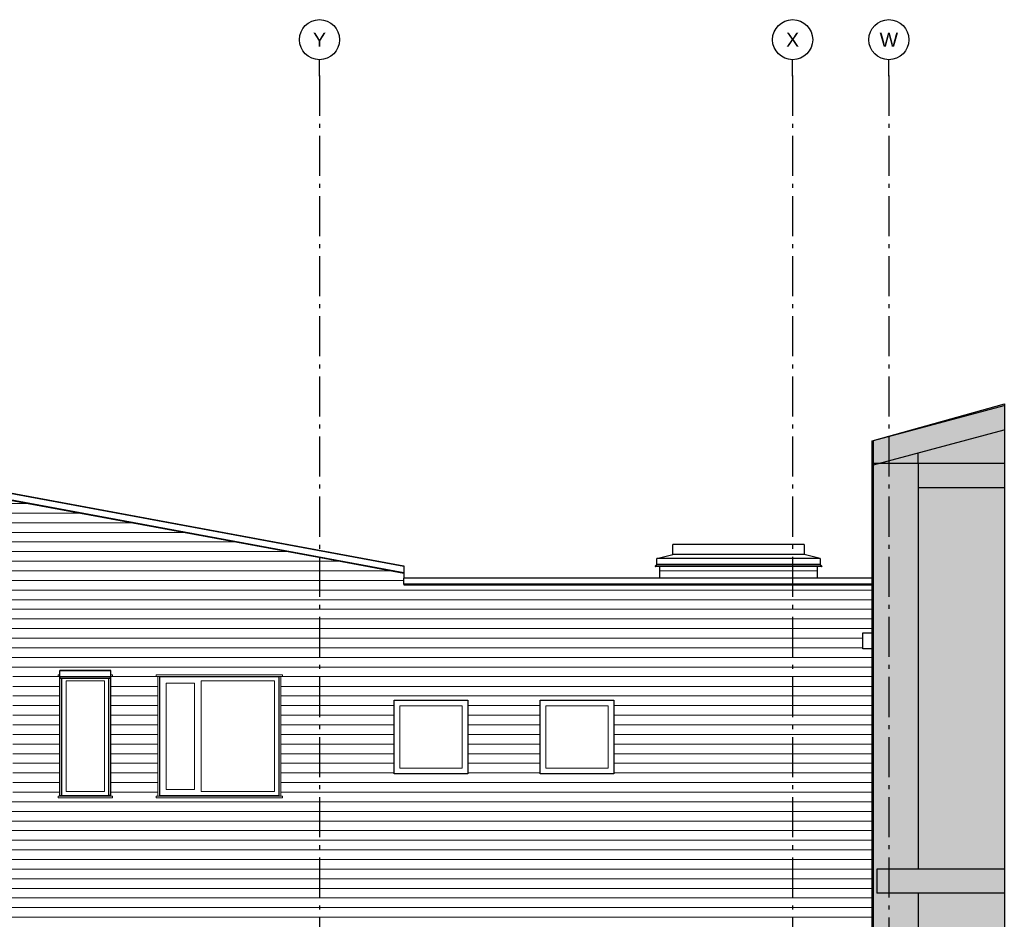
# Model space of a CAD drawing. Header units: millimetres. Extents: x -73138 to -53237, y 1000 to 17919.
# Tile 3 of 3: x -65516 to -53237, y 6696 to 17919. Entities that reach past the tile are written whole.
import ezdxf
from ezdxf.enums import TextEntityAlignment as Align

# ---------------------------------------------------------------- set-up
doc = ezdxf.new("R2010")
doc.units = ezdxf.units.MM
doc.header["$LTSCALE"] = 0.5
doc.header["$MEASUREMENT"] = 0
doc.linetypes.add('Akselinje', pattern=[1500, 1000, -200, 100, -200])
doc.linetypes.add('PLINE', pattern=[0])
for name, color, linetype in [('0(Nye konstruksjoner)', 7, 'Continuous'), ('223- Bjelker(Nye konstruksjoner)', 7, 'Continuous'), ('23-- Yttervegger', 7, 'Continuous'), ('23-- Yttervegger (Skravur)', 7, 'Continuous'), ('231- Bærende yttervegger(Nye konstruksjoner)', 7, 'Continuous'), ('232- Ikke-bærende yttervegger(Nye konstruksjoner)', 7, 'Continuous'), ('244- Vinduer_ dører_ foldevegger(Nye konstruksjoner)', 7, 'Continuous'), ('251- Frittbærende dekker', 7, 'Continuous'), ('251- Frittbærende dekker (Skravur)', 7, 'Continuous'), ('26-- Yttertak', 7, 'Continuous'), ('26-- Yttertak (Skravur)', 7, 'Continuous'), ('265- Gesimser_ takrenner og nedløp(Nye konstruksjoner)', 7, 'Continuous'), ('82-- Modullinjer', 7, 'Continuous')]:
    doc.layers.add(name, color=color, linetype=linetype)
doc.layers.add('234- Vinduer_ dører_ porter(Nye konstruksjoner)', color=7, linetype='Continuous', lineweight=0)
doc.layers.add('235- Utvendig kledning og overflate(Nye konstruksjoner)', color=7, linetype='Continuous', lineweight=0)
doc.styles.add('GENERATED_STYLE_1', font='arial.ttf')

# ---------------------------------------------------------------- blocks, each defined once
blk = doc.blocks.new('*X2')
at = {"layer": '235- Utvendig kledning og overflate(Nye konstruksjoner)', "linetype": 'PLINE'}
for p, q in [((-59997, 10203), (-61652, 10203)), ((-61652, 10203), (-60000, 10203)), ((-60000, 10203), (-56000, 10203)), ((-55997, 10203), (-59997, 10203)), ((-56000, 10203), (-55002, 10203)), ((-55002, 10203), (-55997, 10203)), ((-59997, 10083), (-61652, 10083)), ((-61652, 10083), (-60000, 10083)), ((-60000, 10083), (-56000, 10083)), ((-55997, 10083), (-59997, 10083)), ((-56000, 10083), (-55002, 10083)), ((-55002, 10083), (-55997, 10083)), ((-59997, 9963), (-61652, 9963)), ((-61652, 9963), (-60000, 9963)), ((-60000, 9963), (-56000, 9963)), ((-55997, 9963), (-59997, 9963)), ((-56000, 9963), (-54873, 9963)), ((-54873, 9963), (-55997, 9963)), ((-59997, 9843), (-61652, 9843)), ((-61652, 9843), (-60000, 9843)), ((-60000, 9843), (-56000, 9843)), ((-55997, 9843), (-59997, 9843)), ((-56000, 9843), (-54873, 9843)), ((-54873, 9843), (-55997, 9843)), ((-59997, 9723), (-61652, 9723)), ((-61652, 9723), (-60000, 9723)), ((-60000, 9723), (-56000, 9723)), ((-55997, 9723), (-59997, 9723)), ((-56000, 9723), (-54873, 9723)), ((-54873, 9723), (-55997, 9723)), ((-59997, 9602), (-61652, 9602)), ((-61652, 9602), (-60000, 9602)), ((-60000, 9602), (-56000, 9602)), ((-55997, 9602), (-59997, 9602)), ((-56000, 9602), (-54873, 9602)), ((-54873, 9602), (-55997, 9602)), ((-59997, 9482), (-61652, 9482)), ((-61652, 9482), (-60000, 9482)), ((-60000, 9482), (-56000, 9482)), ((-55997, 9482), (-59997, 9482)), ((-56000, 9482), (-54873, 9482)), ((-54873, 9482), (-55997, 9482)), ((-60847, 9362), (-61652, 9362)), ((-61652, 9362), (-60847, 9362)), ((-59027, 9362), (-59927, 9362)), ((-59927, 9362), (-59027, 9362)), ((-55997, 9362), (-58107, 9362)), ((-58107, 9362), (-56000, 9362)), ((-56000, 9362), (-54873, 9362)), ((-54873, 9362), (-55997, 9362)), ((-60847, 9242), (-61652, 9242)), ((-61652, 9242), (-60847, 9242)), ((-59027, 9242), (-59927, 9242)), ((-59927, 9242), (-59027, 9242)), ((-55997, 9242), (-58107, 9242)), ((-58107, 9242), (-56000, 9242)), ((-56000, 9242), (-54873, 9242)), ((-54873, 9242), (-55997, 9242)), ((-60847, 9122), (-61652, 9122)), ((-61652, 9122), (-60847, 9122)), ((-59027, 9122), (-59927, 9122)), ((-59927, 9122), (-59027, 9122)), ((-55997, 9122), (-58107, 9122)), ((-58107, 9122), (-56000, 9122)), ((-56000, 9122), (-54873, 9122)), ((-54873, 9122), (-55997, 9122)), ((-60847, 9002), (-61652, 9002)), ((-61652, 9002), (-60847, 9002)), ((-59027, 9002), (-59927, 9002)), ((-59927, 9002), (-59027, 9002)), ((-55997, 9002), (-58107, 9002)), ((-58107, 9002), (-56000, 9002)), ((-56000, 9002), (-54873, 9002)), ((-54873, 9002), (-55997, 9002)), ((-60847, 8882), (-61652, 8882)), ((-61652, 8882), (-60847, 8882)), ((-59027, 8882), (-59927, 8882)), ((-59927, 8882), (-59027, 8882)), ((-55997, 8882), (-58107, 8882)), ((-58107, 8882), (-56000, 8882)), ((-56000, 8882), (-54873, 8882)), ((-54873, 8882), (-55997, 8882)), ((-60847, 8762), (-61652, 8762)), ((-61652, 8762), (-60847, 8762)), ((-59027, 8762), (-59927, 8762)), ((-59927, 8762), (-59027, 8762)), ((-55997, 8762), (-58107, 8762)), ((-58107, 8762), (-56000, 8762)), ((-56000, 8762), (-54873, 8762)), ((-54873, 8762), (-55997, 8762)), ((-60847, 8642), (-61652, 8642)), ((-61652, 8642), (-60847, 8642)), ((-59027, 8642), (-59927, 8642)), ((-59927, 8642), (-59027, 8642)), ((-55997, 8642), (-58107, 8642)), ((-58107, 8642), (-56000, 8642)), ((-56000, 8642), (-54873, 8642)), ((-54873, 8642), (-55997, 8642)), ((-60847, 8522), (-61652, 8522)), ((-61652, 8522), (-60847, 8522)), ((-59027, 8522), (-59927, 8522)), ((-59927, 8522), (-59027, 8522)), ((-55997, 8522), (-58107, 8522)), ((-58107, 8522), (-56000, 8522)), ((-56000, 8522), (-54873, 8522)), ((-54873, 8522), (-55997, 8522)), ((-59997, 8402), (-61652, 8402)), ((-61652, 8402), (-60000, 8402)), ((-60000, 8402), (-56000, 8402)), ((-55997, 8402), (-59997, 8402)), ((-56000, 8402), (-54873, 8402)), ((-54873, 8402), (-55997, 8402)), ((-59997, 8282), (-61652, 8282)), ((-61652, 8282), (-60000, 8282)), ((-60000, 8282), (-56000, 8282)), ((-55997, 8282), (-59997, 8282)), ((-56000, 8282), (-54873, 8282)), ((-54873, 8282), (-55997, 8282)), ((-59997, 8162), (-61652, 8162)), ((-61652, 8162), (-60000, 8162)), ((-60000, 8162), (-56000, 8162)), ((-55997, 8162), (-59997, 8162)), ((-56000, 8162), (-54873, 8162)), ((-54873, 8162), (-55997, 8162)), ((-59997, 8042), (-61652, 8042)), ((-61652, 8042), (-60000, 8042)), ((-60000, 8042), (-56000, 8042)), ((-55997, 8042), (-59997, 8042)), ((-56000, 8042), (-54873, 8042)), ((-54873, 8042), (-55997, 8042)), ((-59997, 7922), (-61652, 7922)), ((-61652, 7922), (-60000, 7922)), ((-60000, 7922), (-56000, 7922)), ((-55997, 7922), (-59997, 7922)), ((-56000, 7922), (-54873, 7922)), ((-54873, 7922), (-55997, 7922)), ((-59997, 7802), (-61652, 7802)), ((-61652, 7802), (-60000, 7802)), ((-60000, 7802), (-56000, 7802)), ((-55997, 7802), (-59997, 7802)), ((-56000, 7802), (-54873, 7802)), ((-54873, 7802), (-55997, 7802)), ((-59997, 7682), (-61652, 7682)), ((-61652, 7682), (-60000, 7682)), ((-60000, 7682), (-56000, 7682)), ((-55997, 7682), (-59997, 7682)), ((-56000, 7682), (-54873, 7682)), ((-54873, 7682), (-55997, 7682)), ((-59997, 7562), (-61652, 7562)), ((-61652, 7562), (-60000, 7562)), ((-60000, 7562), (-56000, 7562)), ((-55997, 7562), (-59997, 7562)), ((-56000, 7562), (-54873, 7562)), ((-54873, 7562), (-55997, 7562)), ((-59997, 7442), (-61652, 7442)), ((-61652, 7442), (-60000, 7442)), ((-60000, 7442), (-56000, 7442)), ((-55997, 7442), (-59997, 7442)), ((-56000, 7442), (-54873, 7442)), ((-54873, 7442), (-55997, 7442)), ((-59997, 7322), (-61652, 7322)), ((-61652, 7322), (-60000, 7322)), ((-60000, 7322), (-56000, 7322)), ((-55997, 7322), (-59997, 7322)), ((-56000, 7322), (-54873, 7322)), ((-54873, 7322), (-55997, 7322)), ((-59997, 7202), (-61652, 7202)), ((-61652, 7202), (-60000, 7202)), ((-60000, 7202), (-56000, 7202)), ((-55997, 7202), (-59997, 7202)), ((-56000, 7202), (-54873, 7202)), ((-54873, 7202), (-55997, 7202))]:
    blk.add_line(p, q, dxfattribs=at)
blk = doc.blocks.new('*X3')
at = {"layer": '235- Utvendig kledning og overflate(Nye konstruksjoner)', "linetype": 'PLINE'}
for p, q in [((-59997, 10803), (-60727, 10803)), ((-60727, 10803), (-60000, 10803)), ((-59997, 10683), (-60727, 10683)), ((-60727, 10683), (-60000, 10683)), ((-60000, 10803), (-56000, 10803)), ((-60000, 10683), (-56000, 10683)), ((-55997, 10803), (-59997, 10803)), ((-55997, 10683), (-59997, 10683)), ((-56000, 10803), (-54873, 10803)), ((-56000, 10683), (-54873, 10683)), ((-54873, 10803), (-55997, 10803)), ((-54873, 10683), (-55997, 10683)), ((-59997, 10563), (-60727, 10563)), ((-60727, 10563), (-60000, 10563)), ((-60000, 10563), (-56000, 10563)), ((-55997, 10563), (-59997, 10563)), ((-56000, 10563), (-54873, 10563)), ((-54873, 10563), (-55997, 10563)), ((-59997, 10443), (-60727, 10443)), ((-60727, 10443), (-60000, 10443)), ((-60000, 10443), (-56000, 10443)), ((-55997, 10443), (-59997, 10443)), ((-56000, 10443), (-54873, 10443)), ((-54873, 10443), (-55997, 10443)), ((-59997, 10323), (-60727, 10323)), ((-60727, 10323), (-60000, 10323)), ((-60000, 10323), (-56000, 10323)), ((-55997, 10323), (-59997, 10323)), ((-56000, 10323), (-54873, 10323)), ((-54873, 10323), (-55997, 10323))]:
    blk.add_line(p, q, dxfattribs=at)
blk = doc.blocks.new('*X4')
at = {"layer": '235- Utvendig kledning og overflate(Nye konstruksjoner)', "linetype": 'PLINE'}
for p, q in [((-67351, 12243), (-67816, 12243)), ((-67816, 12243), (-67351, 12243)), ((-66704, 12123), (-67816, 12123)), ((-67816, 12123), (-66704, 12123)), ((-66056, 12003), (-67816, 12003)), ((-67816, 12003), (-66056, 12003)), ((-65408, 11883), (-67816, 11883)), ((-67816, 11883), (-65408, 11883)), ((-64761, 11763), (-67728, 11763)), ((-67728, 11763), (-64761, 11763)), ((-64113, 11643), (-67081, 11643)), ((-67081, 11643), (-64113, 11643)), ((-63997, 11523), (-66433, 11523)), ((-66433, 11523), (-64000, 11523)), ((-64000, 11523), (-63465, 11523)), ((-63465, 11523), (-63997, 11523)), ((-63997, 11403), (-65785, 11403)), ((-65785, 11403), (-64000, 11403)), ((-64000, 11403), (-62818, 11403)), ((-62818, 11403), (-63997, 11403)), ((-63997, 11283), (-65138, 11283)), ((-65138, 11283), (-64000, 11283)), ((-64000, 11283), (-62170, 11283)), ((-62170, 11283), (-63997, 11283)), ((-63997, 11163), (-64490, 11163)), ((-64490, 11163), (-64000, 11163)), ((-64000, 11163), (-61652, 11163)), ((-61652, 11163), (-63997, 11163)), ((-61652, 11043), (-63842, 11043)), ((-63842, 11043), (-61652, 11043)), ((-61652, 10923), (-63195, 10923)), ((-63195, 10923), (-61652, 10923)), ((-61652, 10803), (-62547, 10803)), ((-62547, 10803), (-61652, 10803)), ((-61652, 10683), (-61900, 10683)), ((-61900, 10683), (-61652, 10683))]:
    blk.add_line(p, q, dxfattribs=at)
blk = doc.blocks.new('*X5')
at = {"layer": '235- Utvendig kledning og overflate(Nye konstruksjoner)', "linetype": 'PLINE'}
for p, q in [((-61523, 11163), (-61652, 11163)), ((-61652, 11163), (-61523, 11163)), ((-60875, 11043), (-61652, 11043)), ((-61652, 11043), (-60875, 11043)), ((-60727, 10923), (-61652, 10923)), ((-61652, 10923), (-60727, 10923)), ((-60727, 10803), (-61652, 10803)), ((-61652, 10803), (-60727, 10803)), ((-60727, 10683), (-61652, 10683)), ((-61652, 10683), (-60727, 10683)), ((-60727, 10563), (-61652, 10563)), ((-61652, 10563), (-60727, 10563)), ((-60727, 10443), (-61652, 10443)), ((-61652, 10443), (-60727, 10443)), ((-60727, 10323), (-61652, 10323)), ((-61652, 10323), (-60727, 10323))]:
    blk.add_line(p, q, dxfattribs=at)
blk = doc.blocks.new('*X8')
at = {"layer": '235- Utvendig kledning og overflate(Nye konstruksjoner)', "linetype": 'PLINE'}
for p, q in [((-59997, 7082), (-61477, 7082)), ((-61477, 7082), (-60000, 7082)), ((-60000, 7082), (-56000, 7082)), ((-55997, 7082), (-59997, 7082)), ((-56000, 7082), (-54873, 7082)), ((-54873, 7082), (-55997, 7082)), ((-59997, 6962), (-61477, 6962)), ((-61477, 6962), (-60000, 6962)), ((-60000, 6962), (-56000, 6962)), ((-55997, 6962), (-59997, 6962)), ((-56000, 6962), (-54873, 6962)), ((-54873, 6962), (-55997, 6962)), ((-59997, 6842), (-61477, 6842)), ((-61477, 6842), (-60000, 6842)), ((-60000, 6842), (-56000, 6842)), ((-55997, 6842), (-59997, 6842)), ((-56000, 6842), (-54873, 6842)), ((-54873, 6842), (-55997, 6842)), ((-59997, 6722), (-61477, 6722)), ((-61477, 6722), (-60000, 6722)), ((-60000, 6722), (-56000, 6722)), ((-55997, 6722), (-59997, 6722)), ((-56000, 6722), (-54873, 6722)), ((-54873, 6722), (-55997, 6722))]:
    blk.add_line(p, q, dxfattribs=at)
blk = doc.blocks.new('*X9')
at = {"layer": '235- Utvendig kledning og overflate(Nye konstruksjoner)', "linetype": 'PLINE'}
for p, q in [((-63997, 7082), (-67838, 7082)), ((-67838, 7082), (-64000, 7082)), ((-64000, 7082), (-61477, 7082)), ((-61477, 7082), (-63997, 7082)), ((-63997, 6962), (-67838, 6962)), ((-67838, 6962), (-64000, 6962)), ((-64000, 6962), (-61477, 6962)), ((-61477, 6962), (-63997, 6962)), ((-63997, 6842), (-67838, 6842)), ((-67838, 6842), (-64000, 6842)), ((-64000, 6842), (-61477, 6842)), ((-61477, 6842), (-63997, 6842)), ((-63997, 6722), (-67838, 6722)), ((-67838, 6722), (-64000, 6722)), ((-64000, 6722), (-61477, 6722)), ((-61477, 6722), (-63997, 6722))]:
    blk.add_line(p, q, dxfattribs=at)
blk = doc.blocks.new('*X10')
at = {"layer": '235- Utvendig kledning og overflate(Nye konstruksjoner)', "linetype": 'PLINE'}
for p, q in [((-61900, 10683), (-61902, 10683)), ((-61902, 10683), (-61900, 10683)), ((-61652, 10563), (-61902, 10563)), ((-61902, 10563), (-61652, 10563)), ((-61652, 10443), (-61902, 10443)), ((-61902, 10443), (-61652, 10443)), ((-61652, 10323), (-61902, 10323)), ((-61902, 10323), (-61652, 10323)), ((-61652, 10203), (-61902, 10203)), ((-61902, 10203), (-61652, 10203)), ((-61652, 10083), (-61902, 10083)), ((-61902, 10083), (-61652, 10083)), ((-61652, 9963), (-61902, 9963)), ((-61902, 9963), (-61652, 9963)), ((-61652, 9843), (-61902, 9843)), ((-61902, 9843), (-61652, 9843)), ((-61652, 9723), (-61902, 9723)), ((-61902, 9723), (-61652, 9723)), ((-61652, 9602), (-61902, 9602)), ((-61902, 9602), (-61652, 9602)), ((-61652, 9482), (-61902, 9482)), ((-61902, 9482), (-61652, 9482)), ((-61652, 9362), (-61902, 9362)), ((-61902, 9362), (-61652, 9362)), ((-61652, 9242), (-61902, 9242)), ((-61902, 9242), (-61652, 9242)), ((-61652, 9122), (-61902, 9122)), ((-61902, 9122), (-61652, 9122)), ((-61652, 9002), (-61902, 9002)), ((-61902, 9002), (-61652, 9002)), ((-61652, 8882), (-61902, 8882)), ((-61902, 8882), (-61652, 8882)), ((-61652, 8762), (-61902, 8762)), ((-61902, 8762), (-61652, 8762)), ((-61652, 8642), (-61902, 8642)), ((-61902, 8642), (-61652, 8642)), ((-61652, 8522), (-61902, 8522)), ((-61902, 8522), (-61652, 8522)), ((-61652, 8402), (-61902, 8402)), ((-61902, 8402), (-61652, 8402)), ((-61652, 8282), (-61902, 8282)), ((-61902, 8282), (-61652, 8282)), ((-61652, 8162), (-61902, 8162)), ((-61902, 8162), (-61652, 8162)), ((-61652, 8042), (-61902, 8042)), ((-61902, 8042), (-61652, 8042)), ((-61652, 7922), (-61902, 7922)), ((-61902, 7922), (-61652, 7922)), ((-61652, 7802), (-61902, 7802)), ((-61902, 7802), (-61652, 7802)), ((-61652, 7682), (-61902, 7682)), ((-61902, 7682), (-61652, 7682)), ((-61652, 7562), (-61902, 7562)), ((-61902, 7562), (-61652, 7562)), ((-61652, 7442), (-61902, 7442)), ((-61902, 7442), (-61652, 7442)), ((-61652, 7322), (-61902, 7322)), ((-61902, 7322), (-61652, 7322)), ((-61652, 7202), (-61902, 7202)), ((-61902, 7202), (-61652, 7202))]:
    blk.add_line(p, q, dxfattribs=at)
blk = doc.blocks.new('*X20')
at = {"layer": '235- Utvendig kledning og overflate(Nye konstruksjoner)', "linetype": 'PLINE'}
for p, q in [((-55569, 11043), (-55588, 11043)), ((-55588, 11043), (-55569, 11043))]:
    blk.add_line(p, q, dxfattribs=at)
blk = doc.blocks.new('*X21')
at = {"layer": '235- Utvendig kledning og overflate(Nye konstruksjoner)', "linetype": 'PLINE'}
for p, q in [((-57516, 11043), (-57535, 11043)), ((-57535, 11043), (-57516, 11043))]:
    blk.add_line(p, q, dxfattribs=at)
blk = doc.blocks.new('*X22')
at = {"layer": '235- Utvendig kledning og overflate(Nye konstruksjoner)', "linetype": 'PLINE'}
for p, q in [((-55997, 11043), (-57516, 11043)), ((-57516, 11043), (-56000, 11043)), ((-56000, 11043), (-55588, 11043)), ((-55588, 11043), (-55997, 11043))]:
    blk.add_line(p, q, dxfattribs=at)
blk = doc.blocks.new('*X27')
at = {"layer": '235- Utvendig kledning og overflate(Nye konstruksjoner)', "linetype": 'PLINE'}
for p, q in [((-62547, 10803), (-62873, 10803)), ((-62873, 10803), (-62547, 10803)), ((-61902, 10683), (-62873, 10683)), ((-62873, 10683), (-61902, 10683)), ((-61902, 10563), (-62873, 10563)), ((-62873, 10563), (-61902, 10563)), ((-61902, 10443), (-62873, 10443)), ((-62873, 10443), (-61902, 10443)), ((-61902, 10323), (-62873, 10323)), ((-62873, 10323), (-61902, 10323)), ((-61902, 10203), (-62873, 10203)), ((-62873, 10203), (-61902, 10203)), ((-61902, 10083), (-62873, 10083)), ((-62873, 10083), (-61902, 10083)), ((-61902, 9963), (-62873, 9963)), ((-62873, 9963), (-61902, 9963)), ((-61902, 9843), (-62873, 9843)), ((-62873, 9843), (-61902, 9843)), ((-61902, 9723), (-62260, 9723)), ((-62260, 9723), (-61902, 9723)), ((-61902, 9602), (-62260, 9602)), ((-62260, 9602), (-61902, 9602)), ((-61902, 9482), (-62260, 9482)), ((-62260, 9482), (-61902, 9482)), ((-61902, 9362), (-62260, 9362)), ((-62260, 9362), (-61902, 9362)), ((-61902, 9242), (-62260, 9242)), ((-62260, 9242), (-61902, 9242)), ((-61902, 9122), (-62260, 9122)), ((-62260, 9122), (-61902, 9122)), ((-61902, 9002), (-62260, 9002)), ((-62260, 9002), (-61902, 9002)), ((-61902, 8882), (-62260, 8882)), ((-62260, 8882), (-61902, 8882)), ((-61902, 8762), (-62260, 8762)), ((-62260, 8762), (-61902, 8762)), ((-61902, 8642), (-62260, 8642)), ((-62260, 8642), (-61902, 8642)), ((-61902, 8522), (-62260, 8522)), ((-62260, 8522), (-61902, 8522)), ((-61902, 8402), (-62260, 8402)), ((-62260, 8402), (-61902, 8402)), ((-61902, 8282), (-62260, 8282)), ((-62260, 8282), (-61902, 8282)), ((-61902, 8162), (-62873, 8162)), ((-62873, 8162), (-61902, 8162)), ((-61902, 8042), (-62873, 8042)), ((-62873, 8042), (-61902, 8042)), ((-61902, 7922), (-62873, 7922)), ((-62873, 7922), (-61902, 7922)), ((-61902, 7802), (-62873, 7802)), ((-62873, 7802), (-61902, 7802)), ((-61902, 7682), (-62873, 7682)), ((-62873, 7682), (-61902, 7682)), ((-61902, 7562), (-62873, 7562)), ((-62873, 7562), (-61902, 7562)), ((-61902, 7442), (-62873, 7442)), ((-62873, 7442), (-61902, 7442)), ((-61902, 7322), (-62873, 7322)), ((-62873, 7322), (-61902, 7322)), ((-61902, 7202), (-62873, 7202)), ((-62873, 7202), (-61902, 7202))]:
    blk.add_line(p, q, dxfattribs=at)
blk = doc.blocks.new('*X28')
at = {"layer": '235- Utvendig kledning og overflate(Nye konstruksjoner)', "linetype": 'PLINE'}
for p, q in [((-67081, 11643), (-67816, 11643)), ((-67816, 11643), (-67081, 11643)), ((-66433, 11523), (-67816, 11523)), ((-67816, 11523), (-66433, 11523)), ((-65785, 11403), (-67816, 11403)), ((-67816, 11403), (-65785, 11403)), ((-65138, 11283), (-67816, 11283)), ((-67816, 11283), (-65138, 11283)), ((-64490, 11163), (-67816, 11163)), ((-67816, 11163), (-64490, 11163)), ((-63997, 11043), (-67816, 11043)), ((-67816, 11043), (-64000, 11043)), ((-64000, 11043), (-63842, 11043)), ((-63842, 11043), (-63997, 11043)), ((-63997, 10923), (-67816, 10923)), ((-67816, 10923), (-64000, 10923)), ((-64000, 10923), (-63195, 10923)), ((-63195, 10923), (-63997, 10923)), ((-63997, 10803), (-67816, 10803)), ((-67816, 10803), (-64000, 10803)), ((-63997, 10683), (-67816, 10683)), ((-67816, 10683), (-64000, 10683)), ((-64000, 10803), (-62873, 10803)), ((-64000, 10683), (-62873, 10683)), ((-62873, 10803), (-63997, 10803)), ((-62873, 10683), (-63997, 10683)), ((-63997, 10563), (-67816, 10563)), ((-67816, 10563), (-64000, 10563)), ((-64000, 10563), (-62873, 10563)), ((-62873, 10563), (-63997, 10563)), ((-63997, 10443), (-67816, 10443)), ((-67816, 10443), (-64000, 10443)), ((-64000, 10443), (-62873, 10443)), ((-62873, 10443), (-63997, 10443)), ((-63997, 10323), (-67816, 10323)), ((-67816, 10323), (-64000, 10323)), ((-64000, 10323), (-62873, 10323)), ((-62873, 10323), (-63997, 10323)), ((-63997, 10203), (-67816, 10203)), ((-67816, 10203), (-64000, 10203)), ((-64000, 10203), (-62873, 10203)), ((-62873, 10203), (-63997, 10203)), ((-63997, 10083), (-67816, 10083)), ((-67816, 10083), (-64000, 10083)), ((-64000, 10083), (-62873, 10083)), ((-62873, 10083), (-63997, 10083)), ((-63997, 9963), (-67816, 9963)), ((-67816, 9963), (-64000, 9963)), ((-64000, 9963), (-62873, 9963)), ((-62873, 9963), (-63997, 9963)), ((-63997, 9843), (-67816, 9843)), ((-67816, 9843), (-64000, 9843)), ((-64000, 9843), (-62873, 9843)), ((-62873, 9843), (-63997, 9843)), ((-67134, 9723), (-67816, 9723)), ((-67816, 9723), (-67134, 9723)), ((-65014, 9723), (-65600, 9723)), ((-65600, 9723), (-65014, 9723)), ((-63997, 9723), (-64380, 9723)), ((-64380, 9723), (-64000, 9723)), ((-64000, 9723), (-63794, 9723)), ((-63794, 9723), (-63997, 9723)), ((-67134, 9602), (-67816, 9602)), ((-67816, 9602), (-67134, 9602)), ((-65014, 9602), (-65600, 9602)), ((-65600, 9602), (-65014, 9602)), ((-63997, 9602), (-64380, 9602)), ((-64380, 9602), (-64000, 9602)), ((-64000, 9602), (-63794, 9602)), ((-63794, 9602), (-63997, 9602)), ((-67134, 9482), (-67816, 9482)), ((-67816, 9482), (-67134, 9482)), ((-65014, 9482), (-65600, 9482)), ((-65600, 9482), (-65014, 9482)), ((-63997, 9482), (-64380, 9482)), ((-64380, 9482), (-64000, 9482)), ((-64000, 9482), (-63794, 9482)), ((-63794, 9482), (-63997, 9482)), ((-67134, 9362), (-67816, 9362)), ((-67816, 9362), (-67134, 9362)), ((-65014, 9362), (-65600, 9362)), ((-65600, 9362), (-65014, 9362)), ((-63997, 9362), (-64380, 9362)), ((-64380, 9362), (-64000, 9362)), ((-64000, 9362), (-63794, 9362)), ((-63794, 9362), (-63997, 9362)), ((-67134, 9242), (-67816, 9242)), ((-67816, 9242), (-67134, 9242)), ((-65014, 9242), (-65600, 9242)), ((-65600, 9242), (-65014, 9242)), ((-63997, 9242), (-64380, 9242)), ((-64380, 9242), (-64000, 9242)), ((-64000, 9242), (-63794, 9242)), ((-63794, 9242), (-63997, 9242)), ((-67134, 9122), (-67816, 9122)), ((-67816, 9122), (-67134, 9122)), ((-65014, 9122), (-65600, 9122)), ((-65600, 9122), (-65014, 9122)), ((-63997, 9122), (-64380, 9122)), ((-64380, 9122), (-64000, 9122)), ((-64000, 9122), (-63794, 9122)), ((-63794, 9122), (-63997, 9122)), ((-67134, 9002), (-67816, 9002)), ((-67816, 9002), (-67134, 9002)), ((-65014, 9002), (-65600, 9002)), ((-65600, 9002), (-65014, 9002)), ((-63997, 9002), (-64380, 9002)), ((-64380, 9002), (-64000, 9002)), ((-64000, 9002), (-63794, 9002)), ((-63794, 9002), (-63997, 9002)), ((-67134, 8882), (-67816, 8882)), ((-67816, 8882), (-67134, 8882)), ((-65014, 8882), (-65600, 8882)), ((-65600, 8882), (-65014, 8882)), ((-63997, 8882), (-64380, 8882)), ((-64380, 8882), (-64000, 8882)), ((-64000, 8882), (-63794, 8882)), ((-63794, 8882), (-63997, 8882)), ((-67134, 8762), (-67816, 8762)), ((-67816, 8762), (-67134, 8762)), ((-65014, 8762), (-65600, 8762)), ((-65600, 8762), (-65014, 8762)), ((-63997, 8762), (-64380, 8762)), ((-64380, 8762), (-64000, 8762)), ((-64000, 8762), (-63794, 8762)), ((-63794, 8762), (-63997, 8762)), ((-67134, 8642), (-67816, 8642)), ((-67816, 8642), (-67134, 8642)), ((-65014, 8642), (-65600, 8642)), ((-65600, 8642), (-65014, 8642)), ((-63997, 8642), (-64380, 8642)), ((-64380, 8642), (-64000, 8642)), ((-64000, 8642), (-63794, 8642)), ((-63794, 8642), (-63997, 8642)), ((-67134, 8522), (-67816, 8522)), ((-67816, 8522), (-67134, 8522)), ((-65014, 8522), (-65600, 8522)), ((-65600, 8522), (-65014, 8522)), ((-63997, 8522), (-64380, 8522)), ((-64380, 8522), (-64000, 8522)), ((-64000, 8522), (-63794, 8522)), ((-63794, 8522), (-63997, 8522)), ((-67134, 8402), (-67816, 8402)), ((-67816, 8402), (-67134, 8402)), ((-65014, 8402), (-65600, 8402)), ((-65600, 8402), (-65014, 8402)), ((-63997, 8402), (-64380, 8402)), ((-64380, 8402), (-64000, 8402)), ((-64000, 8402), (-63794, 8402)), ((-63794, 8402), (-63997, 8402)), ((-67134, 8282), (-67816, 8282)), ((-67816, 8282), (-67134, 8282)), ((-65014, 8282), (-65600, 8282)), ((-65600, 8282), (-65014, 8282)), ((-63997, 8282), (-64380, 8282)), ((-64380, 8282), (-64000, 8282)), ((-64000, 8282), (-63794, 8282)), ((-63794, 8282), (-63997, 8282)), ((-63997, 8162), (-67816, 8162)), ((-67816, 8162), (-64000, 8162)), ((-64000, 8162), (-62873, 8162)), ((-62873, 8162), (-63997, 8162)), ((-63997, 8042), (-67816, 8042)), ((-67816, 8042), (-64000, 8042)), ((-64000, 8042), (-62873, 8042)), ((-62873, 8042), (-63997, 8042)), ((-63997, 7922), (-67816, 7922)), ((-67816, 7922), (-64000, 7922)), ((-64000, 7922), (-62873, 7922)), ((-62873, 7922), (-63997, 7922)), ((-63997, 7802), (-67816, 7802)), ((-67816, 7802), (-64000, 7802)), ((-64000, 7802), (-62873, 7802)), ((-62873, 7802), (-63997, 7802)), ((-63997, 7682), (-67816, 7682)), ((-67816, 7682), (-64000, 7682)), ((-64000, 7682), (-62873, 7682)), ((-62873, 7682), (-63997, 7682)), ((-63997, 7562), (-67816, 7562)), ((-67816, 7562), (-64000, 7562)), ((-64000, 7562), (-62873, 7562)), ((-62873, 7562), (-63997, 7562)), ((-63997, 7442), (-67816, 7442)), ((-67816, 7442), (-64000, 7442)), ((-64000, 7442), (-62873, 7442)), ((-62873, 7442), (-63997, 7442)), ((-63997, 7322), (-67816, 7322)), ((-67816, 7322), (-64000, 7322)), ((-64000, 7322), (-62873, 7322)), ((-62873, 7322), (-63997, 7322)), ((-63997, 7202), (-67816, 7202)), ((-67816, 7202), (-64000, 7202)), ((-64000, 7202), (-62873, 7202)), ((-62873, 7202), (-63997, 7202))]:
    blk.add_line(p, q, dxfattribs=at)
blk = doc.blocks.new('Standard grid marker[1]', base_point=(-61777, 17419))
at = {"layer": '82-- Modullinjer', "linetype": 'Akselinje'}
for p, q in [((-61777, 17219), (-61777, 17419)), ((-61777, 17219), (-61777, 1700)), ((-61777, 1700), (-61777, 1500))]:
    blk.add_line(p, q, dxfattribs=at)
at = {"layer": '82-- Modullinjer', "linetype": 'PLINE'}
for centre in [(-61777, 17669), (-61777, 1250)]:
    blk.add_circle(centre, 250, dxfattribs=at)
at = {"layer": '82-- Modullinjer', "linetype": 'Akselinje'}
for p in [(-61777, 17219), (-61777, 17219), (-61777, 1700), (-61777, 1700)]:
    blk.add_point(p, dxfattribs=at)
at = {"layer": '82-- Modullinjer', "style": 'GENERATED_STYLE_1'}
for tag, p in [('AC_MarkerText_1_0', (-61777, 17756)), ('AC_MarkerText_1_1', (-61777, 1337))]:
    blk.add_attdef(tag, text='', height=175, rotation=360, dxfattribs=at).set_placement(p, align=Align.TOP_CENTER)
blk = doc.blocks.new('Standard grid marker[2]', base_point=(-55877, 17419))
at = {"layer": '82-- Modullinjer', "linetype": 'Akselinje'}
for p, q in [((-55877, 17219), (-55877, 17419)), ((-55877, 17219), (-55877, 1700)), ((-55877, 1700), (-55877, 1500))]:
    blk.add_line(p, q, dxfattribs=at)
at = {"layer": '82-- Modullinjer', "linetype": 'PLINE'}
for centre in [(-55877, 17669), (-55877, 1250)]:
    blk.add_circle(centre, 250, dxfattribs=at)
at = {"layer": '82-- Modullinjer', "linetype": 'Akselinje'}
for p in [(-55877, 17219), (-55877, 17219), (-55877, 1700), (-55877, 1700)]:
    blk.add_point(p, dxfattribs=at)
at = {"layer": '82-- Modullinjer', "style": 'GENERATED_STYLE_1'}
for tag, p in [('AC_MarkerText_1_0', (-55877, 17756)), ('AC_MarkerText_1_1', (-55877, 1337))]:
    blk.add_attdef(tag, text='', height=175, rotation=360, dxfattribs=at).set_placement(p, align=Align.TOP_CENTER)
blk = doc.blocks.new('Standard grid marker[3]', base_point=(-54677, 17419))
at = {"layer": '82-- Modullinjer', "linetype": 'Akselinje'}
for p, q in [((-54677, 17219), (-54677, 17419)), ((-54677, 17219), (-54677, 1700)), ((-54677, 1700), (-54677, 1500))]:
    blk.add_line(p, q, dxfattribs=at)
at = {"layer": '82-- Modullinjer', "linetype": 'PLINE'}
for centre in [(-54677, 17669), (-54677, 1250)]:
    blk.add_circle(centre, 250, dxfattribs=at)
at = {"layer": '82-- Modullinjer', "linetype": 'Akselinje'}
for p in [(-54677, 17219), (-54677, 17219), (-54677, 1700), (-54677, 1700)]:
    blk.add_point(p, dxfattribs=at)
at = {"layer": '82-- Modullinjer', "style": 'GENERATED_STYLE_1'}
for tag, p in [('AC_MarkerText_1_0', (-54677, 17756)), ('AC_MarkerText_1_1', (-54677, 1337))]:
    blk.add_attdef(tag, text='', height=175, rotation=360, dxfattribs=at).set_placement(p, align=Align.TOP_CENTER)

msp = doc.modelspace()

# ---------------------------------------------------------------- hatches: boundary and pattern name
at = {"layer": '0(Nye konstruksjoner)', "linetype": 'Continuous'}
msp.add_hatch(color=256, dxfattribs=at).paths.add_polyline_path([(-54885, 3820), (-54885, 12665), (-53237, 13128), (-53237, 3820)])
at = {"layer": '23-- Yttervegger (Skravur)', "linetype": 'Continuous'}
for points in [[(-54873, 7320), (-54312, 7320), (-54312, 12380), (-54873, 12380)], [(-54873, 7320), (-54873, 3820), (-54312, 3820), (-54312, 7020), (-54827, 7020), (-54827, 7320)]]:
    msp.add_hatch(color=256, dxfattribs=at).paths.add_polyline_path(points)
at = {"layer": '251- Frittbærende dekker (Skravur)', "linetype": 'Continuous'}
for points in [[(-54312, 12080), (-53243, 12080), (-53243, 12380), (-54312, 12380)], [(-54827, 7020), (-53243, 7020), (-53243, 7320), (-54827, 7320)]]:
    msp.add_hatch(color=256, dxfattribs=at).paths.add_polyline_path(points)
at = {"layer": '26-- Yttertak (Skravur)', "linetype": 'Continuous'}
msp.add_hatch(color=256, dxfattribs=at).paths.add_polyline_path([(-54873, 12380), (-54798, 12380), (-53243, 12797), (-53243, 13102), (-54873, 12665)])

# ---------------------------------------------------------------- linework, layer by layer
at = {"layer": '0(Nye konstruksjoner)', "linetype": 'PLINE', "flags": 128}
msp.add_lwpolyline([(-54885, 3820), (-54885, 12665), (-53237, 13128), (-53237, 3820)], close=True, dxfattribs=at)
at = {"layer": '223- Bjelker(Nye konstruksjoner)', "linetype": 'PLINE'}
msp.add_line((-54877, 10270), (-54877, 10070), dxfattribs=at)
at = {"layer": '23-- Yttervegger', "linetype": 'PLINE'}
for p, q in [((-54312, 12380), (-54312, 12510)), ((-54873, 12380), (-54873, 12360)), ((-54312, 12380), (-54873, 12380)), ((-54873, 12360), (-54873, 7320)), ((-54312, 12380), (-54312, 12080)), ((-54312, 12080), (-54312, 7320)), ((-54873, 7320), (-54873, 3820)), ((-54827, 7320), (-54827, 7020)), ((-54312, 7020), (-54312, 3820))]:
    msp.add_line(p, q, dxfattribs=at)
at = {"layer": '231- Bærende yttervegger(Nye konstruksjoner)', "linetype": 'PLINE'}
for p, q in [((-55002, 10070), (-55002, 10270)), ((-54873, 10070), (-55002, 10070))]:
    msp.add_line(p, q, dxfattribs=at)
at = {"layer": '232- Ikke-bærende yttervegger(Nye konstruksjoner)', "linetype": 'PLINE'}
for p, q in [((-57371, 11370), (-57369, 11370)), ((-57371, 11248), (-57371, 11370)), ((-55735, 11370), (-57369, 11370)), ((-55735, 11370), (-55733, 11370)), ((-55733, 11370), (-55733, 11248)), ((-61652, 11187), (-60727, 11015)), ((-57571, 11198), (-57371, 11248)), ((-57571, 11121), (-57571, 11198)), ((-57571, 11198), (-57569, 11197)), ((-57562, 11198), (-57571, 11198)), ((-55541, 11198), (-57562, 11198)), ((-57369, 11248), (-57371, 11248)), ((-55735, 11248), (-57369, 11248)), ((-55733, 11248), (-55735, 11248)), ((-55533, 11198), (-55733, 11248)), ((-55533, 11198), (-55541, 11198)), ((-55535, 11197), (-55533, 11198)), ((-55533, 11198), (-55533, 11121)), ((-57591, 11100), (-57592, 11098)), ((-57591, 11097), (-57592, 11098)), ((-57591, 11100), (-57571, 11121)), ((-57591, 11100), (-57590, 11099)), ((-57588, 11100), (-57591, 11100)), ((-57589, 11096), (-57591, 11097)), ((-57590, 11099), (-57589, 11098)), ((-57589, 11098), (-57588, 11097)), ((-57589, 11098), (-57589, 11098)), ((-57588, 11097), (-57589, 11096)), ((-55514, 11096), (-57589, 11096)), ((-55515, 11100), (-57588, 11100)), ((-57571, 11121), (-57569, 11120)), ((-57569, 11121), (-57571, 11121)), ((-55535, 11121), (-57569, 11121)), ((-57535, 10950), (-57535, 11096)), ((-55569, 11096), (-55569, 10950)), ((-55535, 11120), (-55533, 11121)), ((-55533, 11121), (-55535, 11121)), ((-55512, 11100), (-55533, 11121)), ((-55512, 11100), (-55515, 11100)), ((-55515, 11097), (-55514, 11098)), ((-55514, 11096), (-55515, 11097)), ((-55514, 11098), (-55513, 11099)), ((-55514, 11098), (-55514, 11098)), ((-55512, 11097), (-55514, 11096)), ((-55514, 11096), (-55514, 11096)), ((-55513, 11099), (-55512, 11100)), ((-55512, 11100), (-55511, 11098)), ((-55511, 11098), (-55512, 11097)), ((-60727, 11015), (-60727, 10950)), ((-60727, 10875), (-60727, 10870)), ((-60727, 10870), (-54873, 10870)), ((-55002, 10270), (-54873, 10270))]:
    msp.add_line(p, q, dxfattribs=at)
at = {"layer": '234- Vinduer_ dører_ porter(Nye konstruksjoner)', "linetype": 'PLINE'}
for p, q in [((-65034, 9727), (-65034, 9747)), ((-65013, 9747), (-65034, 9747)), ((-65014, 9727), (-65034, 9727)), ((-65014, 8233), (-65014, 9727)), ((-65014, 9727), (-65013, 9727)), ((-64360, 9747), (-64381, 9747)), ((-64381, 9727), (-64380, 9727)), ((-64380, 9727), (-64380, 8233)), ((-64360, 9727), (-64380, 9727)), ((-64360, 9727), (-64360, 9747)), ((-63814, 9727), (-63814, 9747)), ((-62240, 9747), (-63814, 9747)), ((-63794, 9727), (-63814, 9727)), ((-63794, 8233), (-63794, 9727)), ((-63794, 9727), (-63774, 9727)), ((-63774, 9727), (-63774, 8233)), ((-62280, 9727), (-63774, 9727)), ((-62286, 9721), (-63768, 9721)), ((-63768, 9721), (-63768, 8239)), ((-62286, 8239), (-62286, 9721)), ((-62280, 9727), (-62260, 9727)), ((-62280, 8233), (-62280, 9727)), ((-62260, 9727), (-62260, 8233)), ((-62240, 9727), (-62260, 9727)), ((-62240, 9727), (-62240, 9747)), ((-64936, 9669), (-64936, 8291)), ((-64458, 9669), (-64936, 9669)), ((-64458, 8291), (-64458, 9669)), ((-63690, 9643), (-63690, 8317)), ((-63336, 9643), (-63690, 9643)), ((-63336, 8317), (-63336, 9643)), ((-63254, 9669), (-63254, 8291)), ((-62338, 9669), (-63254, 9669)), ((-62338, 8291), (-62338, 9669)), ((-60776, 9359), (-60776, 8581)), ((-59998, 9359), (-60776, 9359)), ((-59998, 8581), (-59998, 9359)), ((-58956, 9359), (-58956, 8581)), ((-58178, 9359), (-58956, 9359)), ((-58178, 8581), (-58178, 9359)), ((-60776, 8581), (-59998, 8581)), ((-58956, 8581), (-58178, 8581)), ((-65034, 8213), (-65034, 8233)), ((-65014, 8233), (-65034, 8233)), ((-64994, 8233), (-65014, 8233)), ((-64994, 8239), (-64994, 8233)), ((-64400, 8233), (-64994, 8233)), ((-64988, 8239), (-64406, 8239)), ((-64936, 8291), (-64458, 8291)), ((-64400, 8233), (-64400, 8239)), ((-64380, 8233), (-64400, 8233)), ((-64360, 8233), (-64380, 8233)), ((-64360, 8213), (-64360, 8233)), ((-63814, 8213), (-63814, 8233)), ((-63794, 8233), (-63814, 8233)), ((-63774, 8233), (-63794, 8233)), ((-62280, 8233), (-63774, 8233)), ((-63768, 8239), (-62286, 8239)), ((-63690, 8317), (-63336, 8317)), ((-63254, 8291), (-62338, 8291)), ((-62260, 8233), (-62280, 8233)), ((-62240, 8233), (-62260, 8233)), ((-62240, 8213), (-62240, 8233)), ((-64360, 8213), (-65034, 8213)), ((-62240, 8213), (-63814, 8213))]:
    msp.add_line(p, q, dxfattribs=at)
at = {"layer": '244- Vinduer_ dører_ foldevegger(Nye konstruksjoner)', "linetype": 'PLINE'}
for p, q in [((-65013, 9797), (-65013, 9801)), ((-65010, 9801), (-65013, 9801)), ((-65013, 9701), (-65013, 9797)), ((-65010, 9797), (-65013, 9797)), ((-65013, 9701), (-65010, 9701)), ((-65013, 8239), (-65013, 9701)), ((-64384, 9801), (-65010, 9801)), ((-64384, 9797), (-65010, 9797)), ((-65010, 9701), (-65010, 9721)), ((-64384, 9721), (-65010, 9721)), ((-64988, 9701), (-65010, 9701)), ((-64406, 9701), (-64988, 9701)), ((-64988, 8239), (-64988, 9701)), ((-64384, 9701), (-64406, 9701)), ((-64406, 8239), (-64406, 9701)), ((-64381, 9801), (-64384, 9801)), ((-64381, 9797), (-64384, 9797)), ((-64384, 9701), (-64384, 9721)), ((-64381, 9701), (-64384, 9701)), ((-64381, 9797), (-64381, 9801)), ((-64381, 9701), (-64381, 9797)), ((-64381, 8239), (-64381, 9701)), ((-60847, 8510), (-60847, 9430)), ((-60847, 9430), (-59927, 9430)), ((-59927, 9430), (-59927, 8510)), ((-59027, 9430), (-58107, 9430)), ((-59027, 8510), (-59027, 9430)), ((-58107, 9430), (-58107, 8510)), ((-59927, 8510), (-60847, 8510)), ((-58107, 8510), (-59027, 8510)), ((-65013, 8239), (-64988, 8239)), ((-64381, 8239), (-64406, 8239))]:
    msp.add_line(p, q, dxfattribs=at)
at = {"layer": '251- Frittbærende dekker', "linetype": 'PLINE'}
for p, q in [((-53243, 12380), (-54312, 12380)), ((-53243, 12080), (-54312, 12080)), ((-54312, 7320), (-54827, 7320)), ((-53243, 7320), (-54312, 7320)), ((-54312, 7020), (-54827, 7020)), ((-53243, 7020), (-54312, 7020))]:
    msp.add_line(p, q, dxfattribs=at)
at = {"layer": '26-- Yttertak', "linetype": 'PLINE'}
for p, q in [((-53243, 13102), (-54873, 12665)), ((-53243, 12797), (-54873, 12360)), ((-54873, 12665), (-54873, 12380))]:
    msp.add_line(p, q, dxfattribs=at)
at = {"layer": '265- Gesimser_ takrenner og nedløp(Nye konstruksjoner)', "linetype": 'PLINE'}
for p, q in [((-60727, 11096), (-67837, 12414)), ((-67835, 12423), (-60727, 11106)), ((-60727, 11020), (-67858, 12342)), ((-67816, 12329), (-61652, 11187)), ((-60727, 11106), (-60727, 11096)), ((-60727, 11096), (-60727, 11020)), ((-60727, 11020), (-60727, 11015)), ((-60727, 10875), (-60727, 10950)), ((-54873, 10950), (-60727, 10950)), ((-54873, 10875), (-60727, 10875))]:
    msp.add_line(p, q, dxfattribs=at)

# ---------------------------------------------------------------- block references
at = {"layer": '231- Bærende yttervegger(Nye konstruksjoner)'}
for name in ['*X28', '*X27', '*X10', '*X2']:
    msp.add_blockref(name, (0, 0), dxfattribs=at)
at = {"layer": '232- Ikke-bærende yttervegger(Nye konstruksjoner)'}
for name in ['*X5', '*X21', '*X22', '*X20', '*X3', '*X9', '*X8']:
    msp.add_blockref(name, (0, 0), dxfattribs=at)
at = {"layer": '265- Gesimser_ takrenner og nedløp(Nye konstruksjoner)'}
msp.add_blockref('*X4', (0, 0), dxfattribs=at)
at = {"layer": '82-- Modullinjer', "linetype": 'PLINE'}
ref = msp.add_blockref('Standard grid marker[1]', (-61777, 17419), dxfattribs=at)
ref.add_attrib('AC_MarkerText_1', 'Y', dxfattribs={"color": 7, "height": 175, "rotation": 360, "style": 'GENERATED_STYLE_1'}).set_placement((-61777, 17756), align=Align.TOP_CENTER)
ref.add_attrib('AC_MarkerText_1_1', 'Y', dxfattribs={"color": 7, "height": 175, "rotation": 360, "style": 'GENERATED_STYLE_1'}).set_placement((-61777, 1337), align=Align.TOP_CENTER)
ref = msp.add_blockref('Standard grid marker[2]', (-55877, 17419), dxfattribs=at)
ref.add_attrib('AC_MarkerText_1', 'X', dxfattribs={"color": 7, "height": 175, "rotation": 360, "style": 'GENERATED_STYLE_1'}).set_placement((-55877, 17756), align=Align.TOP_CENTER)
ref.add_attrib('AC_MarkerText_1_1', 'X', dxfattribs={"color": 7, "height": 175, "rotation": 360, "style": 'GENERATED_STYLE_1'}).set_placement((-55877, 1337), align=Align.TOP_CENTER)
ref = msp.add_blockref('Standard grid marker[3]', (-54677, 17419), dxfattribs=at)
ref.add_attrib('AC_MarkerText_1', 'W', dxfattribs={"color": 7, "height": 175, "rotation": 360, "style": 'GENERATED_STYLE_1'}).set_placement((-54677, 17756), align=Align.TOP_CENTER)
ref.add_attrib('AC_MarkerText_1_1', 'W', dxfattribs={"color": 7, "height": 175, "rotation": 360, "style": 'GENERATED_STYLE_1'}).set_placement((-54677, 1337), align=Align.TOP_CENTER)

doc.saveas('drawing.dxf')
